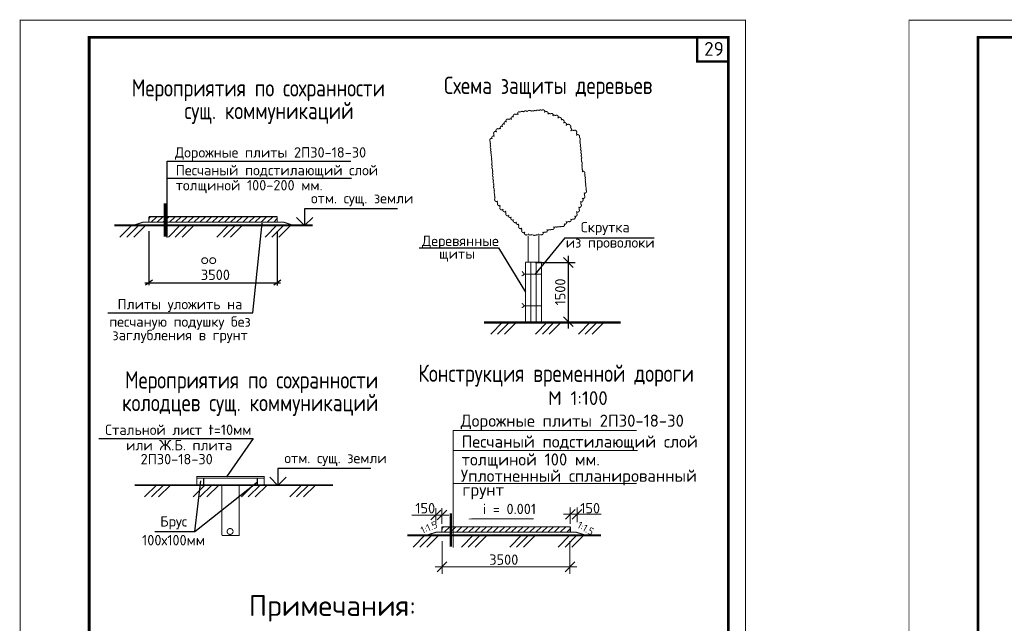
# Model space of a CAD drawing. Header units: metres. Extents: x 2193651 to 2201499, y 493187 to 494493.
# Tile 225 of 256: x 2200648 to 2200933, y 493927 to 494101. Entities that reach past the tile are written whole.
import ezdxf

# ---------------------------------------------------------------- set-up
doc = ezdxf.new("R2010")
doc.units = ezdxf.units.M
doc.layers.add('Border', color=3, linetype='Continuous')
doc.layers.add('Level 1', color=7, linetype='Continuous', lineweight=25)
doc.styles.add('style4', font='isocpeur.ttf')
doc.styles.add('стиль1', font='isocpeur.ttf', dxfattribs={"width": 0.9})

msp = doc.modelspace()

# ---------------------------------------------------------------- linework, layer by layer
at = {"color": 7}
for p, q in [((2200690.381066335, 494060.336422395), (2200743.503141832, 494060.336422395)), ((2200690.381066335, 494055.4078843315), (2200743.745684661, 494055.4078843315)), ((2200757.044666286, 494046.5828252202), (2200730.148466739, 494046.5828252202)), ((2200730.148466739, 494046.5828252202), (2200730.148466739, 494041.7150059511)), ((2200730.148466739, 494041.7150059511), (2200727.786370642, 494044.0771020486)), ((2200730.148466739, 494041.7150059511), (2200732.510562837, 494044.0771020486)), ((2200805.484825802, 494038.2030053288), (2200831.34722296, 494038.2030053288)), ((2200763.332080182, 494035.2983054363), (2200786.318189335, 494035.2983054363)), ((2200722.429827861, 493966.5233325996, -420.3565420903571), (2200720.067731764, 493968.8854286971, -420.3565420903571)), ((2200749.326027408, 493971.3911518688, -420.3565420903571), (2200722.429827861, 493971.3911518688, -420.3565420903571)), ((2200722.429827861, 493971.3911518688, -420.3565420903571), (2200722.429827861, 493966.5233325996, -420.3565420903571)), ((2200722.429827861, 493966.5233325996, -420.3565420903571), (2200724.791923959, 493968.8854286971, -420.3565420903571))]:
    msp.add_line(p, q, dxfattribs=at)
for p, q in [((2200690.381066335, 494038.277616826), (2200690.381066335, 494060.336422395)), ((2200685.100213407, 494043.4871923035), (2200685.100213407, 494044.2326067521)), ((2200685.09480148, 494040.1149655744, 420.3565420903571), (2200685.09480148, 494024.4264399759, 420.3565420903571)), ((2200722.23427223, 494040.1149655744, 420.3565420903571), (2200722.23427223, 494024.3772721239, 420.3565420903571)), ((2200807.912177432, 494029.6096207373), (2200805.083954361, 494032.4378438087)), ((2200806.49959384, 494011.8974409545), (2200806.49959384, 494032.9692566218)), ((2200686.116400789, 494025.8772319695, 420.3565420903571), (2200684.081827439, 494024.416071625, 420.3565420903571)), ((2200723.255871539, 494025.8772319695, 420.3565420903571), (2200721.221298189, 494024.416071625, 420.3565420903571)), ((2200683.84559845, 494025.1457107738, 420.3565420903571), (2200723.211992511, 494025.1457107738, 420.3565420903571)), ((2200807.927737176, 494012.4844761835), (2200805.099311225, 494015.312902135))]:
    msp.add_line(p, q)
at = {"color": 0}
for p, q in [((2200685.076274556, 494043.8021106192), (2200685.561001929, 494044.2868379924)), ((2200685.709998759, 494042.6680678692), (2200687.328768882, 494044.2868379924)), ((2200687.477765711, 494042.6680678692), (2200689.096535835, 494044.2868379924)), ((2200689.245532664, 494042.6680678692), (2200690.864302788, 494044.2868379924)), ((2200691.013299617, 494042.6680678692), (2200692.632069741, 494044.2868379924)), ((2200692.78106657, 494042.6680678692), (2200694.399836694, 494044.2868379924)), ((2200694.548833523, 494042.6680678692), (2200696.167603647, 494044.2868379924)), ((2200696.316600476, 494042.6680678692), (2200697.9353706, 494044.2868379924)), ((2200698.084367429, 494042.6680678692), (2200699.703137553, 494044.2868379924)), ((2200699.852134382, 494042.6680678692), (2200701.470904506, 494044.2868379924)), ((2200701.619901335, 494042.6680678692), (2200703.238671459, 494044.2868379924)), ((2200703.387668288, 494042.6680678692), (2200705.006438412, 494044.2868379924)), ((2200705.155435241, 494042.6680678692), (2200706.774205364, 494044.2868379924)), ((2200706.923202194, 494042.6680678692), (2200708.541972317, 494044.2868379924)), ((2200708.690969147, 494042.6680678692), (2200710.30973927, 494044.2868379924)), ((2200710.4587361, 494042.6680678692), (2200712.077506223, 494044.2868379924)), ((2200712.226503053, 494042.6680678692), (2200713.845273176, 494044.2868379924)), ((2200713.994270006, 494042.6680678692), (2200715.613040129, 494044.2868379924)), ((2200715.762036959, 494042.6680678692), (2200717.380807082, 494044.2868379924)), ((2200717.529803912, 494042.6680678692), (2200719.148574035, 494044.2868379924)), ((2200719.312886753, 494042.6680678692), (2200720.931656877, 494044.2868379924)), ((2200721.189248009, 494042.6680678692), (2200722.23427223, 494043.7130920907))]:
    msp.add_line(p, q, dxfattribs=at)
at = {"color": 7, "ltscale": 0.2}
for p, q in [((2200715.202216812, 494016.4106684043, 375.104), (2200717.884488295, 494042.3800683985)), ((2200673.210176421, 494016.4106684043, 375.104), (2200715.202216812, 494016.4106684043, 375.104)), ((2200670.578671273, 493980.0863103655, -45.25254209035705), (2200715.211545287, 493980.0863103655, -45.25254209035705)), ((2200715.211545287, 493980.0863103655, -45.25254209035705), (2200707.581989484, 493969.0108804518, -420.3565420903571)), ((2200698.387589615, 493953.1905447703, -45.25254209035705), (2200700.128681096, 493967.8461366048, -420.3565420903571)), ((2200698.387589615, 493953.1905447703, -45.25254209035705), (2200716.460888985, 493967.595164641)), ((2200686.756238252, 493953.1905447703, -45.25254209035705), (2200698.387589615, 493953.1905447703, -45.25254209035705))]:
    msp.add_line(p, q, dxfattribs=at)
at = {"color": 7, "linetype": 'Continuous'}
for p, q in [((2200805.484825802, 494038.2030053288), (2200796.746828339, 494027.5494958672)), ((2200786.318189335, 494035.2983054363), (2200794.055115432, 494022.4403037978)), ((2200783.184589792, 494013.6506142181), (2200816.766128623, 494013.6506142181)), ((2200798.734320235, 494013.7642261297), (2200794.055115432, 494013.7642261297))]:
    msp.add_line(p, q, dxfattribs=at)
at = {"color": 7, "linetype": 'Continuous', "ltscale": 5}
msp.add_line((2200797.003959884, 494031.0189538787), (2200808.481041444, 494031.0189538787), dxfattribs=at)
at = {"color": 7, "lineweight": 18}
for p, q in [((2200773.138032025, 493982.4408401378), (2200826.260107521, 493982.4408401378)), ((2200773.138032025, 493976.6128957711), (2200826.50265035, 493976.6128957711)), ((2200773.138032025, 493967.0246972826), (2200826.260107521, 493967.0246972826))]:
    msp.add_line(p, q, dxfattribs=at)
at = {"lineweight": 18}
for p, q in [((2200773.138032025, 493948.5487388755), (2200773.138032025, 493982.4408401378)), ((2200761.160734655, 493957.9336050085), (2200771.910734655, 493957.9336050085)), ((2200768.144919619, 493955.4336050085), (2200768.144919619, 493959.9336050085)), ((2200769.910734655, 493955.4336050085), (2200769.910734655, 493959.9336050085)), ((2200816.01562681, 493958.1596467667), (2200805.06873233, 493958.1596467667)), ((2200807.06873233, 493955.4336050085), (2200807.06873233, 493960.1596467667)), ((2200809.031441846, 493955.8622561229), (2200809.031441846, 493960.1596467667)), ((2200778.438327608, 493956.7972947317), (2200796.456499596, 493956.7972947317)), ((2200769.934673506, 493953.7583143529), (2200769.934673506, 493954.5037288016)), ((2200769.929261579, 493950.3860876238, 420.3565420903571), (2200769.929261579, 493940.9558455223, 420.3565420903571)), ((2200806.965202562, 493950.3860876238, 420.3565420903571), (2200806.965202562, 493940.9558455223, 420.3565420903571)), ((2200767.929261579, 493942.9558455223, 420.3565420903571), (2200808.965202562, 493942.9558455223, 420.3565420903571))]:
    msp.add_line(p, q, dxfattribs=at)
at = {"color": 0, "lineweight": 18}
for p, q in [((2200769.910734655, 493954.0732326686), (2200770.395462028, 493954.5579600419)), ((2200770.544458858, 493952.9391899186), (2200772.163228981, 493954.5579600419)), ((2200772.312225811, 493952.9391899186), (2200773.930995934, 493954.5579600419)), ((2200774.079992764, 493952.9391899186), (2200775.698762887, 493954.5579600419)), ((2200775.847759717, 493952.9391899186), (2200777.46652984, 493954.5579600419)), ((2200777.61552667, 493952.9391899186), (2200779.234296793, 493954.5579600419)), ((2200779.383293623, 493952.9391899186), (2200781.002063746, 493954.5579600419)), ((2200781.151060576, 493952.9391899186), (2200782.769830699, 493954.5579600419)), ((2200782.918827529, 493952.9391899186), (2200784.537597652, 493954.5579600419)), ((2200784.686594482, 493952.9391899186), (2200786.305364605, 493954.5579600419)), ((2200786.454361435, 493952.9391899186), (2200788.073131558, 493954.5579600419)), ((2200788.222128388, 493952.9391899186), (2200789.840898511, 493954.5579600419)), ((2200789.989895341, 493952.9391899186), (2200791.608665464, 493954.5579600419)), ((2200791.757662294, 493952.9391899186), (2200793.376432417, 493954.5579600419)), ((2200793.525429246, 493952.9391899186), (2200795.14419937, 493954.5579600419)), ((2200795.293196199, 493952.9391899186), (2200796.911966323, 493954.5579600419)), ((2200797.060963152, 493952.9391899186), (2200798.679733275, 493954.5579600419)), ((2200798.828730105, 493952.9391899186), (2200800.447500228, 493954.5579600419)), ((2200800.596497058, 493952.9391899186), (2200802.215267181, 493954.5579600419)), ((2200802.364264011, 493952.9391899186), (2200803.983034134, 493954.5579600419)), ((2200804.147346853, 493952.9391899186), (2200805.766116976, 493954.5579600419)), ((2200806.023708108, 493952.9391899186), (2200807.06873233, 493953.9842141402))]:
    msp.add_line(p, q, dxfattribs=at)
at = {"color": 7, "linetype": 'Continuous', "const_width": 0.3, "flags": 128}
msp.add_lwpolyline([(2200794.614592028, 494039.1614852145, -0.5205670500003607), (2200793.998378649, 494039.1097058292, -0.52056705), (2200793.933702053, 494039.8794056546, -0.52056705), (2200793.163435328, 494039.8146814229, -0.52056705), (2200793.111694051, 494040.4304412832, -0.52056705), (2200793.059952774, 494041.0462011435, -0.52056705), (2200792.289686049, 494040.9814769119, -0.52056705), (2200792.237944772, 494041.5972367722, -0.52056705), (2200792.186203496, 494042.2129966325, -0.52056705), (2200791.569990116, 494042.1612172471, -0.52056705), (2200791.518248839, 494042.7769771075, -0.52056705), (2200790.747982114, 494042.7122528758, -0.52056705), (2200790.683305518, 494043.4819527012, -0.52056705), (2200790.067092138, 494043.4301733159, -0.52056705), (2200790.002415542, 494044.1998731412, -0.52056705), (2200789.386202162, 494044.1480937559, -0.52056705), (2200789.334460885, 494044.7638536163, -0.52056705), (2200788.564194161, 494044.6991293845, -0.52056705), (2200788.512452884, 494045.3148892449, -0.52056705), (2200788.460711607, 494045.9306491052, -0.52056705), (2200787.690444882, 494045.8659248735, -0.52056705), (2200787.638703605, 494046.4816847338, -0.52056705), (2200786.86843688, 494046.4169605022, -0.52056705), (2200786.816695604, 494047.0327203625, -0.52056705), (2200786.764954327, 494047.6484802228, -0.52056705), (2200786.148740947, 494047.5967008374, -0.52056705), (2200786.09699967, 494048.2124606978, -0.52056705), (2200786.045258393, 494048.8282205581, -0.52056705), (2200785.429045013, 494048.7764411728, -0.52056705), (2200785.351433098, 494049.7000809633, -0.52056705), (2200785.299684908, 494050.3159231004, -0.52056705), (2200785.247943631, 494050.9316829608, -0.52056705), (2200785.183267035, 494051.7013827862, -0.52056705), (2200785.131525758, 494052.3171426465, -0.52056705), (2200785.053913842, 494053.240782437, -0.52056705), (2200785.002172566, 494053.8565422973, -0.52056705), (2200784.92456065, 494054.7801820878, -0.52056705), (2200784.846948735, 494055.7038218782, -0.52056705), (2200784.76933682, 494056.6274616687, -0.52056705), (2200784.704660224, 494057.3971614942, -0.52056705), (2200784.652918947, 494058.0129213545, -0.52056705), (2200784.575307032, 494058.936561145, -0.52056705), (2200784.497695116, 494059.8602009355, -0.52056705), (2200784.445953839, 494060.4759607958, -0.52056705), (2200784.394212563, 494061.0917206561, -0.52056705), (2200784.342471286, 494061.7074805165, -0.52056705), (2200784.290730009, 494062.3232403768, -0.52056705), (2200784.226053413, 494063.0929402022, -0.52056705), (2200784.161376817, 494063.8626400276, -0.52056705), (2200784.083764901, 494064.7862798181, -0.52056705), (2200784.032023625, 494065.4020396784, -0.52056705), (2200783.980282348, 494066.0177995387, -0.52056705), (2200783.915605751, 494066.7874993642, -0.52056705), (2200784.531819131, 494066.8392787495, -0.52056705), (2200784.480077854, 494067.4550386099, -0.52056705), (2200785.096291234, 494067.5068179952, -0.52056705), (2200785.044549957, 494068.1225778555, -0.52056705), (2200784.992808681, 494068.7383377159, -0.52056705), (2200785.763075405, 494068.8030619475, -0.52056705), (2200785.698398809, 494069.572761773, -0.52056705), (2200786.314612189, 494069.6245411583, -0.52056705), (2200786.930825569, 494069.6763205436, -0.52056705), (2200786.879084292, 494070.292080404, -0.52056705), (2200787.495297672, 494070.3438597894, -0.52056705), (2200787.443556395, 494070.9596196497, -0.52056705), (2200788.059769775, 494071.011399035, -0.52056705), (2200788.008028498, 494071.6271588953, -0.52056705), (2200788.624241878, 494071.6789382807, -0.52056705), (2200788.572500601, 494072.294698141, -0.52056705), (2200789.342767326, 494072.3594223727, -0.52056705), (2200790.11303405, 494072.4241466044, -0.52056705), (2200790.061292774, 494073.0399064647, -0.52056705), (2200790.677506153, 494073.0916858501, -0.52056705), (2200790.625764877, 494073.7074457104, -0.52056705), (2200791.396031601, 494073.7721699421, -0.52056705), (2200792.012244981, 494073.8239493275, -0.52056705), (2200791.960503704, 494074.4397091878, -0.52056705), (2200792.576717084, 494074.4914885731, -0.52056705), (2200793.501037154, 494074.5691576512, -0.52056705), (2200794.579410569, 494074.6597715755, -0.52056705), (2200795.811837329, 494074.7633303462, -0.52056705), (2200796.428050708, 494074.8151097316, -0.52056705), (2200797.044264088, 494074.8668891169, -0.52056705), (2200797.968584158, 494074.944558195, -0.52056705), (2200798.738850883, 494075.0092824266, -0.52056705), (2200799.509117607, 494075.0740066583, -0.52056705), (2200799.560858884, 494074.458246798, -0.52056705), (2200800.485178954, 494074.535915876, -0.52056705), (2200800.536920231, 494073.9201560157, -0.52056705), (2200801.307186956, 494073.9848802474, -0.52056705), (2200801.923400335, 494074.0366596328, -0.52056705), (2200801.975141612, 494073.4208997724, -0.52056705), (2200802.745408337, 494073.4856240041, -0.52056705), (2200803.361621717, 494073.5374033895, -0.52056705), (2200803.426298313, 494072.7677035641, -0.52056705), (2200804.350618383, 494072.8453726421, -0.52056705), (2200804.40235966, 494072.2296127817, -0.52056705), (2200805.01857304, 494072.2813921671, -0.52056705), (2200805.096184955, 494071.3577523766, -0.52056705), (2200805.712398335, 494071.409531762, -0.52056705), (2200805.777074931, 494070.6398319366, -0.52056705), (2200807.009501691, 494070.7433907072, -0.52056705), (2200807.061242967, 494070.1276308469, -0.52056705), (2200807.151790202, 494069.0500510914, -0.52056705), (2200808.076110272, 494069.1277201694, -0.52056705), (2200808.692475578, 494069.1795123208, -0.52056705), (2200808.757152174, 494068.4098124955, -0.52056705), (2200808.808893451, 494067.7940526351, -0.52056705), (2200809.579160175, 494067.8587768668, -0.52056705), (2200809.630901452, 494067.2430170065, -0.52056705), (2200809.721448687, 494066.1654372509, -0.52056705), (2200809.773189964, 494065.5496773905, -0.52056705), (2200809.850801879, 494064.6260376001, -0.52056705), (2200809.928413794, 494063.7023978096, -0.52056705), (2200810.00602571, 494062.7787580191, -0.52056705), (2200810.083637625, 494061.8551182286, -0.52056705), (2200810.16124954, 494060.9314784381, -0.52056705), (2200810.212990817, 494060.3157185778, -0.52056705), (2200810.303538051, 494059.2381388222, -0.52056705), (2200810.355279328, 494058.6223789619, -0.52056705), (2200810.407020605, 494058.0066191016, -0.52056705), (2200810.471697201, 494057.2369192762, -0.52056705), (2200811.087910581, 494057.2886986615, -0.52056705), (2200811.139651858, 494056.6729388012, -0.52056705), (2200811.191393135, 494056.0571789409, -0.52056705), (2200811.256069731, 494055.2874791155, -0.52056705), (2200811.307811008, 494054.6717192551, -0.52056705), (2200811.359552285, 494054.0559593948, -0.52056705), (2200811.411293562, 494053.4401995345, -0.52056705), (2200811.463034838, 494052.8244396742, -0.52056705), (2200811.527718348, 494052.0546575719, -0.52056705), (2200811.592394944, 494051.2849577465, -0.52056705), (2200810.976181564, 494051.2331783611, -0.52056705), (2200811.04085816, 494050.4634785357, -0.52056705), (2200811.105534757, 494049.6937787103, -0.52056705), (2200810.489321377, 494049.641999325, -0.52056705), (2200810.566933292, 494048.7183595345, -0.52056705), (2200809.950567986, 494048.666567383, -0.52056705), (2200810.002309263, 494048.0508075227, -0.52056705), (2200810.079921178, 494047.1271677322, -0.52056705), (2200809.463707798, 494047.0753883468, -0.52056705), (2200809.515449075, 494046.4596284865, -0.52056705), (2200809.567190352, 494045.8438686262, -0.52056705), (2200808.796923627, 494045.7791443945, -0.52056705), (2200808.848664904, 494045.1633845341, -0.52056705), (2200808.900406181, 494044.5476246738, -0.52056705), (2200808.284192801, 494044.4958452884, -0.52056705), (2200808.348869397, 494043.7261454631, -0.52056705), (2200807.732656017, 494043.6743660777, -0.52056705), (2200807.116442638, 494043.6225866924, -0.52056705), (2200807.168183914, 494043.006826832, -0.52056705), (2200806.551970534, 494042.9550474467, -0.52056705), (2200805.78170381, 494042.890323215, -0.52056705), (2200805.833445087, 494042.2745633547, -0.52056705), (2200805.217231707, 494042.2227839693, -0.52056705), (2200805.268972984, 494041.607024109, -0.52056705), (2200804.652759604, 494041.5552447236, -0.52056705), (2200804.036546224, 494041.5034653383, -0.52056705), (2200803.420332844, 494041.451685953, -0.52056705), (2200802.804119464, 494041.3999065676, -0.52056705), (2200802.187906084, 494041.3481271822, -0.52056705), (2200802.239647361, 494040.7323673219, -0.52056705), (2200801.623433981, 494040.6805879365, -0.52056705), (2200801.007220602, 494040.6288085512, -0.52056705), (2200800.236953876, 494040.5640843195, -0.52056705), (2200800.288695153, 494039.9483244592, -0.52056705), (2200799.672481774, 494039.8965450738, -0.52056705), (2200799.056268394, 494039.8447656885, -0.52056705), (2200799.108009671, 494039.2290058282, -0.52056705), (2200798.491796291, 494039.1772264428, -0.52056705), (2200797.875582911, 494039.1254470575, -0.1299453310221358), (2200798.012019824, 494039.2618626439, -0.1299453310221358)], format="xyb", dxfattribs=at)
at = {"color": 7, "linetype": 'Continuous', "ltscale": 5, "const_width": 0.7, "flags": 128}
msp.add_lwpolyline([(2200689.742568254, 494048.1884991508), (2200689.742568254, 494038.4699577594)], dxfattribs=at)
for points, const_width in [([(2200722.23427223, 494044.2868379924), (2200685.076274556, 494044.2868379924)], 0.3), ([(2200685.076274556, 494044.2868379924), (2200685.076274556, 494042.6680678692)], 0.3), ([(2200722.23427223, 494044.2868379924), (2200722.23427223, 494042.6680678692)], 0.3), ([(2200782.089208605, 494013.6837116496), (2200821.671002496, 494013.6837116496)], 0.7), ([(2200738.382574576, 493966.595164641), (2200680.992729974, 493966.595164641)], 0.5)]:
    msp.add_lwpolyline(points, dxfattribs=dict(const_width=const_width))
at = {"elevation": 420.3565420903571}
for points, const_width in [([(2200732.466119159, 494041.7868379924), (2200675.076274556, 494041.7868379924)], 0.5), ([(2200683.287967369, 494042.6680678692), (2200680.206645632, 494041.6647053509)], 0.3), ([(2200724.150005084, 494042.6680678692), (2200683.287967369, 494042.6680678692)], 0.3), ([(2200724.150005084, 494042.6680678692), (2200727.231326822, 494041.6647053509)], 0.3)]:
    msp.add_lwpolyline(points, dxfattribs=dict(at, const_width=const_width))
at = {"color": 7, "linetype": 'Continuous', "ltscale": 5, "elevation": 420.3565420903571, "flags": 128}
for points in [[(2200676.23427223, 494041.8903677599), (2200729.990075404, 494041.8903677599)], [(2200680.23427223, 494041.8903677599), (2200676.698738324, 494038.354833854)], [(2200682.23427223, 494041.8903677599), (2200678.698738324, 494038.354833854)], [(2200684.23427223, 494041.8903677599), (2200680.698738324, 494038.354833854)], [(2200694.23427223, 494041.8903677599), (2200690.698738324, 494038.354833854)], [(2200696.23427223, 494041.8903677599), (2200692.698738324, 494038.354833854)], [(2200698.23427223, 494041.8903677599), (2200694.698738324, 494038.354833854)], [(2200708.23427223, 494041.8903677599), (2200704.698738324, 494038.354833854)], [(2200710.23427223, 494041.8903677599), (2200706.698738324, 494038.354833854)], [(2200712.23427223, 494041.8903677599), (2200708.698738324, 494038.354833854)], [(2200722.23427223, 494041.8903677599), (2200718.698738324, 494038.354833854)], [(2200724.23427223, 494041.8903677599), (2200720.698738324, 494038.354833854)], [(2200726.23427223, 494041.8903677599), (2200722.698738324, 494038.354833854)]]:
    msp.add_lwpolyline(points, dxfattribs=at)
at = {"color": 7, "linetype": 'Continuous', "const_width": 0.3, "flags": 128}
for points in [[(2200794.773210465, 494039.321704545), (2200795.304539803, 494038.9442917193)], [(2200794.883135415, 494038.7427461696), (2200794.883135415, 494031.1163814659)], [(2200795.304539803, 494038.9442917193), (2200796.024921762, 494039.091921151)], [(2200796.024921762, 494039.091921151), (2200796.357440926, 494038.9811990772)], [(2200796.357440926, 494038.9811990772), (2200796.523624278, 494038.7965797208)], [(2200796.523624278, 494038.7965797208), (2200796.726855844, 494038.8334870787)], [(2200796.726855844, 494038.8334870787), (2200796.966983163, 494038.9627041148)], [(2200796.966983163, 494038.9627041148), (2200797.835100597, 494039.0181064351)], [(2200797.911026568, 494038.7427461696), (2200797.911026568, 494031.1163814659)], [(2200794.055115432, 494031.1163814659), (2200798.734320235, 494031.1163814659)], [(2200794.055115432, 494013.7642261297), (2200794.055115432, 494031.1163814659)], [(2200795.595589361, 494013.7642261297), (2200795.595589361, 494031.1163814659)], [(2200797.187595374, 494013.7642261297), (2200797.187595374, 494031.1163814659)], [(2200798.734320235, 494031.1163814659), (2200798.734320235, 494013.7642261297)], [(2200793.366140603, 494027.3022908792), (2200792.99291414, 494027.1267538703)], [(2200793.256368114, 494028.2895420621), (2200793.058777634, 494028.3992733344)], [(2200793.585685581, 494027.8068565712), (2200793.256368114, 494028.2895420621)], [(2200793.607640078, 494027.5655138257), (2200793.366140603, 494027.3022908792)], [(2200793.874143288, 494027.6810247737), (2200793.585685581, 494027.8068565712)], [(2200793.871246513, 494027.6532823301), (2200793.607640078, 494027.5655138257)], [(2200798.808874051, 494027.6810247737), (2200793.874143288, 494027.6810247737)], [(2200793.366140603, 494018.1144229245), (2200792.99291414, 494017.9388859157)], [(2200793.256368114, 494019.1016741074), (2200793.058777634, 494019.2114053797)], [(2200793.585685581, 494018.6189886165), (2200793.256368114, 494019.1016741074)], [(2200793.607640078, 494018.377645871), (2200793.366140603, 494018.1144229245)], [(2200793.874143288, 494018.493156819), (2200793.585685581, 494018.6189886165)], [(2200793.871246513, 494018.4654143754), (2200793.607640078, 494018.377645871)], [(2200798.808874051, 494018.493156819), (2200793.874143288, 494018.493156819)]]:
    msp.add_lwpolyline(points, dxfattribs=at)
at = {"color": 7, "const_width": 0.3, "flags": 128}
for points in [[(2200702.082665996, 494031.5641787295, 130.4265435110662), (2200702.082796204, 494031.5381372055, 399.9991666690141)], [(2200704.400695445, 494031.5641787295, 130.4265435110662), (2200704.400825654, 494031.5381372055, 399.9991666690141)]]:
    msp.add_lwpolyline(points, format="xyb", dxfattribs=at)
for points in [[(2200787.563742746, 494013.8207560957), (2200784.02820884, 494010.2852221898)], [(2200789.563742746, 494013.8207560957), (2200786.02820884, 494010.2852221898)], [(2200791.563742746, 494013.8207560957), (2200788.02820884, 494010.2852221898)], [(2200800.501955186, 494013.8207560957), (2200796.96642128, 494010.2852221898)], [(2200802.501955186, 494013.8207560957), (2200798.96642128, 494010.2852221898)], [(2200804.501955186, 494013.8207560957), (2200800.96642128, 494010.2852221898)], [(2200812.943599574, 494013.8207560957), (2200809.408065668, 494010.2852221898)], [(2200814.943599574, 494013.8207560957), (2200811.408065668, 494010.2852221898)], [(2200816.943599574, 494013.8207560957), (2200813.408065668, 494010.2852221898)]]:
    msp.add_lwpolyline(points)
for points in [[(2200698.927584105, 493968.595164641), (2200718.460888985, 493968.595164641), (2200718.460888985, 493969.095164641), (2200698.927584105, 493969.095164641), (2200698.927584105, 493968.595164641)], [(2200698.927584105, 493966.595164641), (2200698.927584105, 493968.595164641), (2200700.927584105, 493968.595164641), (2200700.927584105, 493966.595164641), (2200698.927584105, 493966.595164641)], [(2200706.194236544, 493952.0314847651), (2200711.194236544, 493952.0314847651), (2200711.194236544, 493966.595164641)], [(2200706.194236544, 493952.0314847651), (2200706.194236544, 493966.5802173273)], [(2200718.460888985, 493966.595164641), (2200718.460888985, 493968.595164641), (2200716.460888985, 493968.595164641), (2200716.460888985, 493966.595164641), (2200718.460888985, 493966.595164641)]]:
    msp.add_lwpolyline(points, dxfattribs=at)
at = {"color": 7, "linetype": 'Continuous', "ltscale": 5, "flags": 128}
for points in [[(2200682.150727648, 493966.6986944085), (2200735.906530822, 493966.6986944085)], [(2200687.373733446, 493966.6986944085), (2200683.838199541, 493963.1631605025)], [(2200689.373733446, 493966.6986944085), (2200685.838199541, 493963.1631605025)], [(2200691.373733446, 493966.6986944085), (2200687.838199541, 493963.1631605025)], [(2200701.373733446, 493966.6986944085), (2200697.838199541, 493963.1631605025)], [(2200703.373733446, 493966.6986944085), (2200699.838199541, 493963.1631605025)], [(2200705.373733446, 493966.6986944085), (2200701.838199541, 493963.1631605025)], [(2200715.373733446, 493966.6986944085), (2200711.838199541, 493963.1631605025)], [(2200717.373733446, 493966.6986944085), (2200713.838199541, 493963.1631605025)], [(2200719.373733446, 493966.6986944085), (2200715.838199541, 493963.1631605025)], [(2200729.373733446, 493966.6986944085), (2200725.838199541, 493963.1631605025)], [(2200731.373733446, 493966.6986944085), (2200727.838199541, 493963.1631605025)], [(2200733.373733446, 493966.6986944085), (2200729.838199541, 493963.1631605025)]]:
    msp.add_lwpolyline(points, dxfattribs=at)
at = {"color": 7, "linetype": 'Continuous', "lineweight": 18, "ltscale": 5, "const_width": 0.7, "flags": 128}
msp.add_lwpolyline([(2200772.499533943, 493958.4596212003), (2200772.499533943, 493948.7410798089)], dxfattribs=at)
at = {"lineweight": 18}
msp.add_lwpolyline([(2200777.854160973, 493956.7972947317, 0, 1.5, 0), (2200780.854160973, 493956.7972947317, 0.15, 0.15, 0), (2200780.354160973, 493956.7972947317, 0.15, 0.15, 0)], format="xyseb", dxfattribs=at)
at = {"lineweight": 18, "const_width": 0.3}
for points in [[(2200799.910734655, 493954.5579600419), (2200769.910734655, 493954.5579600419)], [(2200769.910734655, 493954.5579600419), (2200769.910734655, 493952.9391899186)], [(2200799.910734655, 493954.5579600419), (2200807.06873233, 493954.5579600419)], [(2200807.06873233, 493954.5579600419), (2200807.06873233, 493952.9391899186)]]:
    msp.add_lwpolyline(points, dxfattribs=at)
at = {"color": 7, "const_width": 0.3, "elevation": -420.3565420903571, "flags": 128}
msp.add_lwpolyline([(2200709.433454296, 493953.1981366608, 130.4265435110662), (2200709.433584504, 493953.1720951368, 399.9991666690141)], format="xyb", dxfattribs=at)
at = {"lineweight": 18, "elevation": 420.3565420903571}
for points, const_width in [([(2200815.904929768, 493952.0579600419), (2200759.910734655, 493952.0579600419)], 0.5), ([(2200768.122427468, 493952.9391899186), (2200765.041105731, 493951.9358274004)], 0.3), ([(2200808.861554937, 493952.9391899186), (2200768.122427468, 493952.9391899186)], 0.3), ([(2200808.861554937, 493952.9391899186), (2200811.942876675, 493951.9358274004)], 0.3)]:
    msp.add_lwpolyline(points, dxfattribs=dict(at, const_width=const_width))
at = {"color": 7, "linetype": 'Continuous', "lineweight": 18, "ltscale": 5, "elevation": 420.3565420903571, "flags": 128}
for points in [[(2200765.06873233, 493952.1614898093), (2200761.533198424, 493948.6259559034)], [(2200767.06873233, 493952.1614898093), (2200763.533198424, 493948.6259559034)], [(2200769.06873233, 493952.1614898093), (2200765.533198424, 493948.6259559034)], [(2200779.06873233, 493952.1614898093), (2200775.533198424, 493948.6259559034)], [(2200781.06873233, 493952.1614898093), (2200777.533198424, 493948.6259559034)], [(2200783.06873233, 493952.1614898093), (2200779.533198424, 493948.6259559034)], [(2200793.06873233, 493952.1614898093), (2200789.533198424, 493948.6259559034)], [(2200795.06873233, 493952.1614898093), (2200791.533198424, 493948.6259559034)], [(2200797.06873233, 493952.1614898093), (2200793.533198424, 493948.6259559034)], [(2200807.06873233, 493952.1614898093), (2200803.533198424, 493948.6259559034)], [(2200809.06873233, 493952.1614898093), (2200805.533198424, 493948.6259559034)], [(2200811.06873233, 493952.1614898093), (2200807.533198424, 493948.6259559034)]]:
    msp.add_lwpolyline(points, dxfattribs=at)
at = {"layer": 'Border', "color": 7, "lineweight": 15, "const_width": 0.25, "flags": 128}
for points in [[(2200647.790584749, 494101.1657518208), (2200647.790584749, 493804.1657518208), (2200857.790584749, 493804.1657518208), (2200857.790584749, 494101.1657518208)], [(2200905.096471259, 494101.1657518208), (2201499.096471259, 494101.1657518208), (2201499.096471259, 493681.1657518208), (2200905.096471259, 493681.1657518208)]]:
    msp.add_lwpolyline(points, close=True, dxfattribs=at)
at = {"layer": 'Border', "color": 7, "lineweight": 15, "const_width": 0.8}
for points in [[(2200667.790584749, 494096.1657518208), (2200667.790584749, 493809.1657518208), (2200852.790584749, 493809.1657518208), (2200852.790584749, 494096.1657518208)], [(2200925.096471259, 494096.1657518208), (2201494.096471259, 494096.1657518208), (2201494.096471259, 493686.1657518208), (2200925.096471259, 493686.1657518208)]]:
    msp.add_lwpolyline(points, close=True, dxfattribs=at)
at = {"layer": 'Border', "color": 7, "const_width": 0.7}
msp.add_lwpolyline([(2200852.790584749, 494096.1657518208), (2200843.790584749, 494096.1657518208), (2200843.790584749, 494089.1657518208), (2200852.790584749, 494089.1657518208), (2200852.790584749, 494096.1657518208)], dxfattribs=at)
at = {"layer": 'Level 1', "color": 7, "lineweight": 18}
for p, q in [((2200766.7307062, 493956.5193915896), (2200769.559133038, 493959.3478184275)), ((2200768.496521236, 493956.5193915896), (2200771.324948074, 493959.3478184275)), ((2200805.654518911, 493956.7454333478), (2200808.482945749, 493959.5738601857)), ((2200807.617228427, 493956.7454333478), (2200810.445655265, 493959.5738601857)), ((2200768.51504816, 493941.5416321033, 420.3565420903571), (2200771.343474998, 493944.3700589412, 420.3565420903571)), ((2200805.550989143, 493941.5416321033, 420.3565420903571), (2200808.379415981, 493944.3700589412, 420.3565420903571))]:
    msp.add_line(p, q, dxfattribs=at)

# ---------------------------------------------------------------- texts
at = {"color": 7, "style": 'стиль1'}
for s, height, p in [('29', 4, (2200845.822881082, 494090.8415744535)), ('Доpожные плиты 2П30-18-30', 3, (2200692.59012453, 494061.3882586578)), ('Песчаный подстилающий слой', 3, (2200692.832667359, 494056.2472068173)), ('толщиной 100-200 мм.', 3, (2200692.832667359, 494051.8830362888)), ('отм. сущ. земли', 3, (2200731.997266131, 494048.1254965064)), ('Скрутка', 3, (2200810.114856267, 494039.7535545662)), ('Деревянные', 3, (2200764.113893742, 494035.7834908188)), ('из проволоки', 3, (2200805.768061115, 494035.3156673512)), ('щиты', 3, (2200769.063565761, 494032.0969659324)), ('3500', 3, (2200700.122068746, 494025.9631443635)), ('Плиты уложить на ', 3, (2200675.989549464, 494017.4763245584)), ('песчаную подушку без ', 3, (2200673.568419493, 494012.4054876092)), ('заглубления в грунт', 3, (2200674.520916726, 494008.518832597)), ('Стальной лист t=10мм', 3, (2200672.391322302, 493981.1190990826, -420.3565420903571)), ('или Ж.Б. плита', 3, (2200678.479230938, 493976.6507535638, -420.3565420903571)), ('2П30-18-30', 3, (2200682.665032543, 493972.6185164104, -420.3565420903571)), ('отм. сущ. земли', 3, (2200724.278627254, 493972.9338231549, -420.3565420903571)), ('Брус', 3, (2200688.332860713, 493954.6114302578, -420.3565420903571)), ('100х100мм', 3, (2200683.098518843, 493949.1674910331, -420.3565420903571)), ('Примечания:', 6, (2200713.989635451, 493928.7368941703))]:
    msp.add_text(s, height=height, dxfattribs=at).set_placement(p)
at = {"color": 7, "style": 'стиль1', "width": 0.8}
for s, p in [('Мероприятия по сохранности ', (2200680.11342275, 494079.0650333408, 420.3565420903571)), ('Схема защиты деревьев', (2200770.512532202, 494079.8028763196)), ('сущ. коммуникаций', (2200695.350380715, 494072.4971734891, 420.3565420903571)), ('Конструкция временной дороги', (2200763.071716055, 493996.4688048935)), ('Мероприятия по сохранности ', (2200678.150890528, 493994.5524895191)), ('колодцев сущ. коммуникаций', (2200677.309816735, 493987.9846296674))]:
    msp.add_text(s, height=5, dxfattribs=at).set_placement(p)
at = {"style": 'стиль1'}
msp.add_text('1500', height=3, rotation=90, dxfattribs=at).set_placement((2200805.656440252, 494018.5985168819))
at = {"color": 7, "lineweight": 18}
for s, height, style, p in [('М 1:100', 4, 'style4', (2200800.639628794, 493989.7854107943, 420.3565420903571)), ('Доpожные плиты 2П30-18-30', 3.5, 'стиль1', (2200775.34709022, 493983.4926764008)), ('Песчаный подстилающий слой', 3.5, 'стиль1', (2200775.589633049, 493977.4522182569)), ('толщиной 100 мм.', 3.5, 'стиль1', (2200775.589633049, 493972.2712124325)), ('Уплотненный спланиpованный', 3.5, 'стиль1', (2200775.34709022, 493967.5564028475)), ('гpунт', 3.5, 'стиль1', (2200775.829335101, 493963.515263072)), ('150', 3, 'стиль1', (2200762.198904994, 493958.4223343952)), ('i = 0.001', 3, 'стиль1', (2200781.776983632, 493958.2033813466)), ('150', 3, 'стиль1', (2200809.938649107, 493958.4223343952)), ('3500', 3, 'стиль1', (2200783.603022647, 493943.5264843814))]:
    msp.add_text(s, height=height, dxfattribs=dict(at, style=style)).set_placement(p)
at = {"color": 7, "lineweight": 18, "style": 'стиль1'}
for rotation, p in [(23.26447205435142, (2200764.29768028, 493952.4361121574)), (331.2273463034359, (2200808.849380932, 493954.3631943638))]:
    msp.add_text('1:1.5', height=2.1, rotation=rotation, dxfattribs=at).set_placement(p)

doc.saveas('drawing.dxf')
